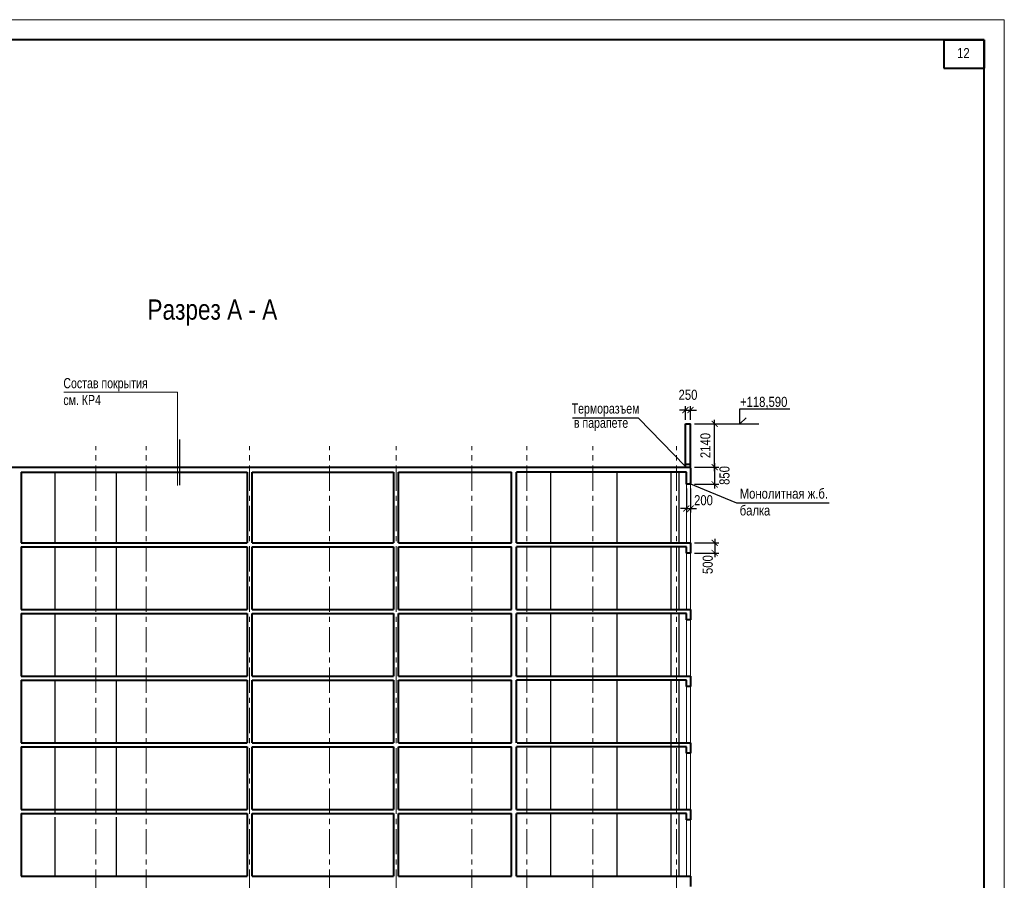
# Model space of a CAD drawing. Header units: millimetres. Extents: x 12039 to 98410, y -32246 to 145954.
# Tile 17 of 17: x 47283 to 96039, y 103354 to 145954. Entities that reach past the tile are written whole.
import ezdxf

# ---------------------------------------------------------------- set-up
doc = ezdxf.new("R2010")
doc.units = ezdxf.units.MM
doc.linetypes.add('CENTER', pattern=[2, 1.25, -0.25, 0.25, -0.25])
for name, color, linetype, lineweight in [('СК-040-С(тены)', 12, 'Continuous', 40), ('СК-050-П(литы перекрытия)', 5, 'Continuous', 40), ('СК-100-О(си)', 7, 'CENTER', 15), ('СК-110-О-РАЗМЕРЫ', 7, 'Continuous', 15), ('СК-200-Р(амка)', 7, 'Continuous', 40), ('СК-210-Р-РАМКА ЛИНИИ ТОНКИЕ', 7, 'Continuous', 15), ('СК-220-Р-РАМКА ТЕКСТ', 7, 'Continuous', 15), ('СК-400-Т(екст)', 7, 'Continuous', 20)]:
    doc.layers.add(name, color=color, linetype=linetype, lineweight=lineweight)
doc.layers.add('Т-ВЫНОСКИ.АР-061', color=7, linetype='Continuous')
doc.layers.add('текст', color=7, linetype='Continuous')
doc.styles.add('RUSS', font='arial.ttf', dxfattribs={"width": 0.8})
doc.styles.get("Standard").update_dxf_attribs({"font": 'arial.ttf'})
doc.dimstyles.new('100-200', dxfattribs={"dimscale": 0, "dimtxt": 500, "dimasz": 300, "dimexe": 200, "dimexo": 200, "dimgap": 200, "dimtad": 1, "dimdec": 0, "dimzin": 0, "dimdsep": 46, "dimtxsty": 'Standard', "dimblk": 'ARCHTICK', "dimcen": 0.096, "dimdle": 200, "dimclrd": 7, "dimclre": 7, "dimclrt": 256, "dimadec": 0, "dimazin": 0, "dimtfac": 1, "dimtdec": 0, "dimtmove": 2, "dimatfit": 3, "dimldrblk": 'OBLIQUE', "dimfxl": 1, "dimtolj": 1, "dimtzin": 0, "dimarcsym": 0})

# ---------------------------------------------------------------- blocks, each defined once
blk = doc.blocks.new('_ArchTick')
at = {"color": 0, "linetype": 'ByBlock', "const_width": 0.15}
blk.add_lwpolyline([(-0.5, -0.5), (0.5, 0.5)], dxfattribs=at)
blk = doc.blocks.new('*D133')
at = {"layer": 'Defpoints', "color": 0, "transparency": 16777216}
for p in [(80501, 123805), (80501, 122955), (81695, 122955)]:
    blk.add_point(p, dxfattribs=at)
at = {"layer": 'СК-110-О-РАЗМЕРЫ', "color": 7, "lineweight": -2, "transparency": 16777216}
for p, q in [((81695, 124005), (81695, 122755)), ((80701, 123805), (81895, 123805)), ((80701, 122955), (81895, 122955))]:
    blk.add_line(p, q, dxfattribs=at)
at = {"layer": 'СК-110-О-РАЗМЕРЫ', "color": 7, "lineweight": -2, "transparency": 16777216, "xscale": 300, "yscale": 300, "zscale": 300}
for p, rotation in [((81695, 123805), 90), ((81695, 122955), 270)]:
    blk.add_blockref('_ArchTick', p, dxfattribs=dict(at, rotation=rotation))
at = {"layer": 'СК-110-О-РАЗМЕРЫ', "transparency": 16777216, "insert": (82185, 123393), "char_height": 500, "attachment_point": 5, "rotation": 90, "style": 'RUSS'}
blk.add_mtext('\\A1;850', dxfattribs=at)
blk = doc.blocks.new('_Oblique')
at = {"color": 0, "linetype": 'ByBlock', "lineweight": -2}
blk.add_line((-0.5, -0.5), (0.5, 0.5), dxfattribs=at)
blk = doc.blocks.new('*D135')
at = {"layer": 'Defpoints', "color": 0, "transparency": 16777216}
for p in [(80297, 122955), (80501, 122955), (80501, 121755)]:
    blk.add_point(p, dxfattribs=at)
at = {"layer": 'СК-110-О-РАЗМЕРЫ', "color": 7, "lineweight": -2, "transparency": 16777216}
for p, q in [((80297, 122755), (80297, 121555)), ((80501, 122755), (80501, 121555)), ((80297, 121755), (79997, 121755)), ((80297, 121755), (80501, 121755)), ((80501, 121755), (80801, 121755))]:
    blk.add_line(p, q, dxfattribs=at)
at = {"layer": 'СК-110-О-РАЗМЕРЫ', "color": 7, "lineweight": -2, "transparency": 16777216, "xscale": 300, "yscale": 300, "zscale": 300}
blk.add_blockref('_ArchTick', (80297, 121755), dxfattribs=at)
at = {"layer": 'СК-110-О-РАЗМЕРЫ', "color": 7, "lineweight": -2, "transparency": 16777216, "xscale": 300, "yscale": 300, "zscale": 300, "rotation": 180}
blk.add_blockref('_ArchTick', (80501, 121755), dxfattribs=at)
at = {"layer": 'СК-110-О-РАЗМЕРЫ', "transparency": 16777216, "insert": (81144, 122165), "char_height": 500, "attachment_point": 5, "style": 'RUSS'}
blk.add_mtext('\\A1;200', dxfattribs=at)
blk = doc.blocks.new('*D146')
at = {"layer": 'Defpoints', "color": 0, "transparency": 16777216}
for p in [(80501, 125945), (81695, 125945), (80501, 123805)]:
    blk.add_point(p, dxfattribs=at)
at = {"layer": 'СК-110-О-РАЗМЕРЫ', "color": 7, "lineweight": -2, "transparency": 16777216}
for p, q in [((80701, 125945), (81895, 125945)), ((81695, 123605), (81695, 126145)), ((80701, 123805), (81895, 123805))]:
    blk.add_line(p, q, dxfattribs=at)
at = {"layer": 'СК-110-О-РАЗМЕРЫ', "color": 7, "lineweight": -2, "transparency": 16777216, "xscale": 300, "yscale": 300, "zscale": 300}
for p, rotation in [((81695, 125945), 90), ((81695, 123805), 270)]:
    blk.add_blockref('_ArchTick', p, dxfattribs=dict(at, rotation=rotation))
at = {"layer": 'СК-110-О-РАЗМЕРЫ', "transparency": 16777216, "insert": (81240, 124875), "char_height": 500, "attachment_point": 5, "rotation": 90, "style": 'RUSS'}
blk.add_mtext('\\A1;2140', dxfattribs=at)
blk = doc.blocks.new('*D154')
at = {"layer": 'Defpoints', "color": 0, "transparency": 16777216}
for p in [(80501, 126628), (80251, 125945), (80501, 125945)]:
    blk.add_point(p, dxfattribs=at)
at = {"layer": 'СК-110-О-РАЗМЕРЫ', "color": 7, "lineweight": -2, "transparency": 16777216}
for p, q in [((80251, 126145), (80251, 126828)), ((80501, 126145), (80501, 126828)), ((80251, 126628), (79951, 126628)), ((80251, 126628), (80501, 126628)), ((80501, 126628), (80801, 126628))]:
    blk.add_line(p, q, dxfattribs=at)
at = {"layer": 'СК-110-О-РАЗМЕРЫ', "color": 7, "lineweight": -2, "transparency": 16777216, "xscale": 300, "yscale": 300, "zscale": 300}
blk.add_blockref('_ArchTick', (80251, 126628), dxfattribs=at)
at = {"layer": 'СК-110-О-РАЗМЕРЫ', "color": 7, "lineweight": -2, "transparency": 16777216, "xscale": 300, "yscale": 300, "zscale": 300, "rotation": 180}
blk.add_blockref('_ArchTick', (80501, 126628), dxfattribs=at)
at = {"layer": 'СК-110-О-РАЗМЕРЫ', "transparency": 16777216, "insert": (80376, 127384), "char_height": 500, "attachment_point": 5, "style": 'RUSS'}
blk.add_mtext('\\A1;250', dxfattribs=at)
blk = doc.blocks.new('*D163')
at = {"layer": 'Defpoints', "color": 0, "transparency": 16777216}
for p in [(80501, 120055), (80501, 119555), (81697, 119555)]:
    blk.add_point(p, dxfattribs=at)
at = {"layer": 'СК-110-О-РАЗМЕРЫ', "color": 7, "lineweight": -2, "transparency": 16777216}
for p, q in [((80701, 120055), (81897, 120055)), ((81697, 120255), (81697, 119355)), ((80701, 119555), (81897, 119555))]:
    blk.add_line(p, q, dxfattribs=at)
at = {"layer": 'СК-110-О-РАЗМЕРЫ', "color": 7, "lineweight": -2, "transparency": 16777216, "xscale": 300, "yscale": 300, "zscale": 300}
for p, rotation in [((81697, 120055), 90), ((81697, 119555), 270)]:
    blk.add_blockref('_ArchTick', p, dxfattribs=dict(at, rotation=rotation))
at = {"layer": 'СК-110-О-РАЗМЕРЫ', "transparency": 16777216, "insert": (81356, 118982), "char_height": 500, "attachment_point": 5, "rotation": 90, "style": 'RUSS'}
blk.add_mtext('\\A1;500', dxfattribs=at)

msp = doc.modelspace()

# ---------------------------------------------------------------- linework, layer by layer
at = {"layer": 'СК-040-С(тены)'}
for p, q in [((47355.3, 123554.5), (47355.3, 120054.5)), ((58540.6, 123554.5), (58540.6, 120054.5)), ((58790.6, 120054.5), (58790.6, 123554.5)), ((65790.6, 123554.5), (65790.6, 120054.5)), ((66040.6, 120054.5), (66040.6, 123554.5)), ((71640.6, 120054.5), (71640.6, 123554.5)), ((71890.6, 120054.5), (71890.6, 123554.5)), ((47355.3, 119854.5), (47355.3, 116754.5)), ((58540.6, 119854.5), (58540.6, 116754.5)), ((58790.6, 116754.5), (58790.6, 119854.5)), ((65790.6, 119854.5), (65790.6, 116754.5)), ((66040.6, 116754.5), (66040.6, 119854.5)), ((71640.6, 116754.5), (71640.6, 119854.5)), ((71890.6, 116754.5), (71890.6, 119854.5)), ((47355.3, 116554.5), (47355.3, 113454.5)), ((58540.6, 116554.5), (58540.6, 113454.5)), ((58790.6, 113454.5), (58790.6, 116554.5)), ((65790.6, 116554.5), (65790.6, 113454.5)), ((66040.6, 113454.5), (66040.6, 116554.5)), ((71640.6, 113454.5), (71640.6, 116554.5)), ((71890.6, 113454.5), (71890.6, 116554.5)), ((47355.3, 113254.5), (47355.3, 110153.3)), ((58540.6, 113254.5), (58540.6, 110153.3)), ((58790.6, 110153.3), (58790.6, 113254.5)), ((65790.6, 113254.5), (65790.6, 110153.3)), ((66040.6, 110153.3), (66040.6, 113254.5)), ((71640.6, 110153.3), (71640.6, 113254.5)), ((71890.6, 110153.3), (71890.6, 113254.5)), ((47355.3, 109953.3), (47355.3, 106853.3)), ((58540.6, 109953.3), (58540.6, 106853.3)), ((58790.6, 106853.3), (58790.6, 109953.3)), ((65790.6, 109953.3), (65790.6, 106853.3)), ((66040.6, 106853.3), (66040.6, 109953.3)), ((71640.6, 106853.3), (71640.6, 109953.3)), ((71890.6, 106853.3), (71890.6, 109953.3)), ((47355.3, 106653.3), (47355.3, 103553.3)), ((58540.6, 106653.3), (58540.6, 103553.3)), ((58790.6, 103553.3), (58790.6, 106653.3)), ((65790.6, 106653.3), (65790.6, 103553.3)), ((66040.6, 103553.3), (66040.6, 106653.3)), ((71640.6, 103553.3), (71640.6, 106653.3)), ((71890.6, 103553.3), (71890.6, 106653.3))]:
    msp.add_line(p, q, dxfattribs=at)
at = {"layer": 'СК-040-С(тены)', "lineweight": 30}
for p, q in [((49020.1, 123554.5), (49020.1, 120054.5)), ((52055.6, 123554.5), (52055.6, 120054.5)), ((73570.6, 123554.5), (73570.6, 120054.5)), ((76850.6, 123554.5), (76850.6, 120054.5)), ((79544.4, 120054.5), (79544.4, 123554.5)), ((79944.4, 120054.5), (79944.4, 123554.5)), ((49020.1, 119854.5), (49020.1, 116754.5)), ((52055.6, 119854.5), (52055.6, 116754.5)), ((73570.6, 119854.5), (73570.6, 116754.5)), ((76850.6, 119854.5), (76850.6, 116754.5)), ((79544.4, 116754.5), (79544.4, 119854.5)), ((79944.4, 116754.5), (79944.4, 119854.5)), ((49020.1, 116554.5), (49020.1, 113454.5)), ((52055.6, 116554.5), (52055.6, 113454.5)), ((73570.6, 116554.5), (73570.6, 113454.5)), ((76850.6, 116554.5), (76850.6, 113454.5)), ((79544.4, 113454.5), (79544.4, 116554.5)), ((79944.4, 113454.5), (79944.4, 116554.5)), ((49020.1, 113254.5), (49020.1, 110154.5)), ((52055.6, 113254.5), (52055.6, 110154.5)), ((73570.6, 113253.3), (73570.6, 110153.3)), ((76850.6, 113253.3), (76850.6, 110153.3)), ((79544.4, 110153.3), (79544.4, 113253.3)), ((79944.4, 110153.3), (79944.4, 113253.3)), ((49020.1, 109953.3), (49020.1, 106671.8)), ((52055.6, 109953.3), (52055.6, 106671.8)), ((73570.6, 109953.3), (73570.6, 106853.3)), ((76850.6, 109953.3), (76850.6, 106853.3)), ((79544.4, 106853.3), (79544.4, 110134.7)), ((79944.4, 106853.3), (79944.4, 110134.7)), ((49018.9, 106471.8), (49018.9, 103553.3)), ((52054.3, 106471.8), (52054.3, 103553.3)), ((73570.6, 106653.3), (73570.6, 103553.3)), ((76850.6, 106653.3), (76850.6, 103553.3)), ((79544.4, 103553.3), (79544.4, 106653.3)), ((79944.4, 103553.3), (79944.4, 106653.3))]:
    msp.add_line(p, q, dxfattribs=at)
at = {"layer": 'СК-050-П(литы перекрытия)', "color": 5}
for p, q in [((80250.6, 123804.5), (80250.6, 125944.5)), ((80250.6, 125944.5), (80500.6, 125944.5)), ((80500.6, 123754.5), (80500.6, 125944.5)), ((80250.6, 123954.5), (80500.6, 123954.5)), ((35041.1, 123804.5), (80500.6, 123804.5)), ((47355.3, 123554.5), (58540.6, 123554.5)), ((58790.6, 123554.5), (65790.6, 123554.5)), ((66040.6, 123554.5), (71640.6, 123554.5)), ((80296.8, 123554.5), (71890.6, 123554.5)), ((80296.8, 122954.5), (80296.8, 123554.5)), ((80500.6, 123754.5), (80500.6, 122954.5)), ((80500.6, 122954.5), (80296.8, 122954.5)), ((47355.3, 120054.5), (58540.6, 120054.5)), ((58790.6, 120054.5), (65790.6, 120054.5)), ((66040.6, 120054.5), (71640.6, 120054.5)), ((71890.6, 120054.5), (80500.6, 120054.5)), ((80500.6, 120054.5), (80500.6, 119554.5)), ((47355.3, 119854.5), (58540.6, 119854.5)), ((58790.6, 119854.5), (65790.6, 119854.5)), ((66040.6, 119854.5), (71640.6, 119854.5)), ((80296.8, 119854.5), (71890.6, 119854.5)), ((80296.8, 119554.5), (80296.8, 119854.5)), ((80500.6, 119554.5), (80296.8, 119554.5)), ((47355.3, 116754.5), (58540.6, 116754.5)), ((47355.3, 116554.5), (58540.6, 116554.5)), ((58790.6, 116754.5), (65790.6, 116754.5)), ((58790.6, 116554.5), (65790.6, 116554.5)), ((66040.6, 116754.5), (71640.6, 116754.5)), ((66040.6, 116554.5), (71640.6, 116554.5)), ((71890.6, 116754.5), (80500.6, 116754.5)), ((80296.8, 116554.5), (71890.6, 116554.5)), ((80296.8, 116254.5), (80296.8, 116554.5)), ((80500.6, 116754.5), (80500.6, 116254.5)), ((80500.6, 116254.5), (80296.8, 116254.5)), ((47355.3, 113454.5), (58540.6, 113454.5)), ((47355.3, 113254.5), (58540.6, 113254.5)), ((58790.6, 113454.5), (65790.6, 113454.5)), ((58790.6, 113254.5), (65790.6, 113254.5)), ((66040.6, 113454.5), (71640.6, 113454.5)), ((66040.6, 113254.5), (71640.6, 113254.5)), ((71890.6, 113454.5), (80500.6, 113454.5)), ((80296.8, 113254.5), (71890.6, 113254.5)), ((80296.8, 112954.5), (80296.8, 113254.5)), ((80500.6, 113454.5), (80500.6, 112954.5)), ((80500.6, 112954.5), (80296.8, 112954.5)), ((47355.3, 110153.3), (58540.6, 110153.3)), ((47355.3, 109953.3), (58540.6, 109953.3)), ((58790.6, 110153.3), (65790.6, 110153.3)), ((58790.6, 109953.3), (65790.6, 109953.3)), ((66040.6, 110153.3), (71640.6, 110153.3)), ((66040.6, 109953.3), (71640.6, 109953.3)), ((80296.8, 109953.3), (71890.6, 109953.3)), ((71915.6, 110153.3), (80500.6, 110153.3)), ((80296.8, 109653.3), (80296.8, 109953.3)), ((80500.6, 110153.3), (80500.6, 109653.3)), ((80500.6, 109653.3), (80296.8, 109653.3)), ((47355.3, 106853.3), (58540.6, 106853.3)), ((58790.6, 106853.3), (65790.6, 106853.3)), ((66040.6, 106853.3), (71640.6, 106853.3)), ((71890.6, 106853.3), (80500.6, 106853.3)), ((80500.6, 106853.3), (80500.6, 106353.3)), ((47355.3, 106653.3), (58540.6, 106653.3)), ((58790.6, 106653.3), (65790.6, 106653.3)), ((66040.6, 106653.3), (71640.6, 106653.3)), ((80296.8, 106653.3), (71890.6, 106653.3)), ((80296.8, 106353.3), (80296.8, 106653.3)), ((80500.6, 106353.3), (80296.8, 106353.3)), ((47355.3, 103553.3), (58540.6, 103553.3)), ((58790.6, 103553.3), (65790.6, 103553.3)), ((66040.6, 103553.3), (71640.6, 103553.3)), ((71890.6, 103553.3), (80500.6, 103553.3)), ((80500.6, 103553.3), (80500.6, 103053.3))]:
    msp.add_line(p, q, dxfattribs=at)
at = {"layer": 'СК-050-П(литы перекрытия)', "lineweight": 20}
for p, q in [((80296.8, 122954.5), (80296.8, 120054.5)), ((80500.6, 122954.5), (80500.6, 120054.5)), ((80296.8, 119584.5), (80296.8, 116754.5)), ((80500.6, 119584.5), (80500.6, 116754.5)), ((80296.8, 116284.5), (80296.8, 113454.5)), ((80500.6, 116284.5), (80500.6, 113454.5)), ((80296.8, 112983.3), (80296.8, 110153.3)), ((80500.6, 112983.3), (80500.6, 110153.3)), ((80296.8, 109683.3), (80296.8, 106853.3)), ((80500.6, 109683.3), (80500.6, 106853.3)), ((80296.8, 106383.3), (80296.8, 103553.3)), ((80500.6, 106383.3), (80500.6, 103553.3))]:
    msp.add_line(p, q, dxfattribs=at)
at = {"layer": 'СК-100-О(си)', "color": 2, "linetype": 'CENTER', "ltscale": 1000}
for p, q in [((51060.6, -7360.1), (51060.6, 124842.6)), ((53550.6, -7360.1), (53550.6, 124842.6)), ((58670.7, -7360.1), (58670.7, 124842.6)), ((62620.4, -7360.1), (62620.4, 124842.6)), ((65920.4, -7360.1), (65920.4, 124842.6)), ((69670.4, -7360.1), (69670.4, 124842.6)), ((72390.6, -7360.1), (72390.6, 124842.6)), ((75670.6, -7360.1), (75670.6, 124842.6)), ((79800.6, -7360.1), (79800.6, 124842.6))]:
    msp.add_line(p, q, dxfattribs=at)
at = {"layer": 'СК-200-Р(амка)'}
for p, q in [((95039.3, 144953.9), (16039.3, 144953.9)), ((95039.3, -31246.1), (95039.3, 144953.9))]:
    msp.add_line(p, q, dxfattribs=at)
at = {"layer": 'СК-200-Р(амка)', "lineweight": 40}
for p, q in [((93039.3, 144953.9), (93039.3, 143553.9)), ((93039.3, 144953.9), (95039.3, 144953.9)), ((95039.3, 144953.9), (95039.3, 143553.9)), ((93039.3, 143553.9), (95039.3, 143553.9))]:
    msp.add_line(p, q, dxfattribs=at)
at = {"layer": 'СК-210-Р-РАМКА ЛИНИИ ТОНКИЕ'}
for p, q in [((12039.3, 145953.9), (96039.3, 145953.9)), ((96039.3, 145953.9), (96039.3, -32246.1))]:
    msp.add_line(p, q, dxfattribs=at)
at = {"layer": 'СК-400-Т(екст)'}
msp.add_line((49462.2, 127514.9), (55090.7, 127514.9), dxfattribs=at)
at = {"layer": 'Т-ВЫНОСКИ.АР-061', "color": 7, "linetype": 'Continuous', "lineweight": 5}
msp.add_line((55090.7, 122900.2), (55090.7, 127514.9), dxfattribs=at)
at = {"layer": 'Т-ВЫНОСКИ.АР-061', "color": 7, "linetype": 'Continuous', "lineweight": 30}
msp.add_line((55196.4, 125168.6), (55196.4, 122906.1), dxfattribs=at)
at = {"layer": 'текст'}
for p, q in [((82951.2, 125944.5), (82951.2, 126694.5)), ((82951.2, 126694.5), (85411.4, 126694.5)), ((77917.7, 126234.9), (74663.6, 126234.9)), ((80250.6, 123844.3), (77917.7, 126234.9)), ((81228.6, 125944.5), (83886.6, 125944.5)), ((82951.2, 125944.5), (83251.3, 126244.5)), ((80415.2, 123005.9), (82773.1, 122038.7)), ((82773.1, 122038.7), (87372.3, 122038.7))]:
    msp.add_line(p, q, dxfattribs=at)

# ---------------------------------------------------------------- texts
at = {"layer": 'СК-220-Р-РАМКА ТЕКСТ', "width": 0.8}
msp.add_text('12', height=500, dxfattribs=at).set_placement((93701.1, 144052))
at = {"layer": 'СК-400-Т(екст)', "color": 7, "style": 'RUSS'}
for s, height, width, p in [('Разрез А - А', 1000, 0.8, (53610.2, 131105.5)), ('Терморазъем', 500, 0.75, (74614.8, 126457.6)), ('в парапете', 500, 0.75, (74727.4, 125752.8))]:
    msp.add_text(s, height=height, dxfattribs=dict(at, width=width)).set_placement(p)
at = {"layer": 'СК-400-Т(екст)', "color": 6, "style": 'RUSS', "width": 0.8}
msp.add_text('+118,590', height=500, dxfattribs=at).set_placement((82951.2, 126787.3))
at = {"layer": 'СК-400-Т(екст)', "color": 7, "char_height": 500, "attachment_point": 1, "style": 'RUSS'}
for s, insert, width in [('{\\W0.75;Состав покрытия\\Pсм. КР4}', (49445.7, 128212), 8589.498), ('Монолитная ж.б. балка', (82937, 122747.6), 4955.497)]:
    msp.add_mtext(s, dxfattribs=dict(at, insert=insert, width=width))

# ---------------------------------------------------------------- dimensions: what is measured, and where the dimension line sits
at = {"layer": 'СК-110-О-РАЗМЕРЫ'}
dim = msp.add_linear_dim(base=(80500.6, 126628.4), p1=(80250.6, 125944.5), p2=(80500.6, 125944.5), dimstyle='100-200', override={"dimscale": 1, "dimtxsty": 'RUSS'}, dxfattribs=at)
dim.commit()
dim.dimension.update_dxf_attribs({"geometry": '*D154', "text_midpoint": (80375.6, 127383.7)})
dim = msp.add_linear_dim(base=(81695.5, 125944.5), p1=(80500.6, 123804.5), p2=(80500.6, 125944.5), angle=90, dimstyle='100-200', override={"dimscale": 1, "dimtxsty": 'RUSS'}, dxfattribs=at)
dim.commit()
dim.dimension.update_dxf_attribs({"geometry": '*D146', "text_midpoint": (81240.2, 124874.5)})
for base, p1, p2, picture, middle in [((81695.5, 122954.5), (80500.6, 123804.5), (80500.6, 122954.5), '*D133', (82184.8, 123392.9)), ((81697.2, 119554.5), (80500.6, 120054.5), (80500.6, 119554.5), '*D163', (81355.5, 118982.5))]:
    dim = msp.add_linear_dim(base=base, p1=p1, p2=p2, angle=90, dimstyle='100-200', override={"dimscale": 1, "dimtxsty": 'RUSS'}, dxfattribs=at)
    dim.commit()
    dim.dimension.update_dxf_attribs({"geometry": picture, "text_midpoint": middle, "dimtype": 160})
dim = msp.add_linear_dim(base=(80500.6, 121755.3), p1=(80296.8, 122954.5), p2=(80500.6, 122954.5), text='200', dimstyle='100-200', override={"dimscale": 1, "dimtxsty": 'RUSS'}, dxfattribs=at)
dim.commit()
dim.dimension.update_dxf_attribs({"geometry": '*D135', "text_midpoint": (81144.5, 122165.4), "dimtype": 160})

doc.saveas('drawing.dxf')
